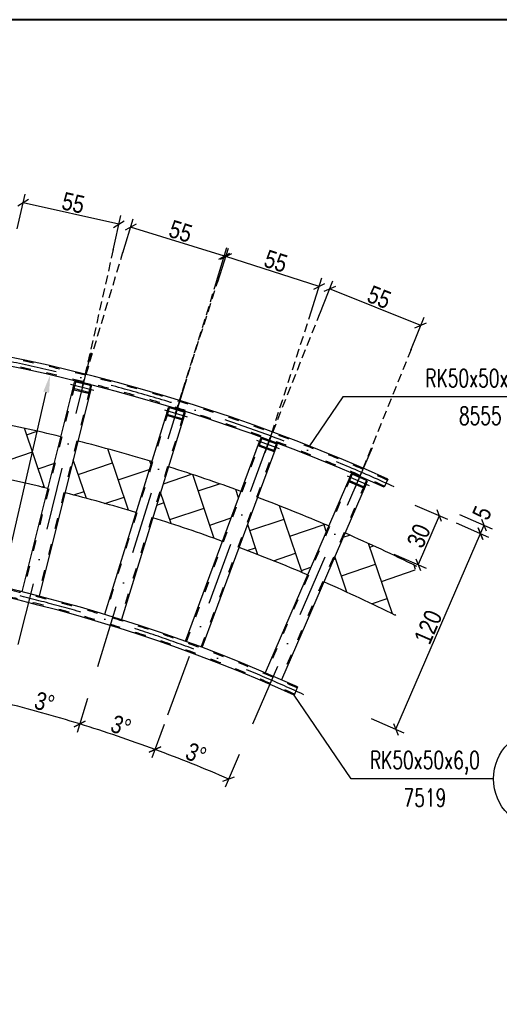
# Model space of a CAD drawing. Header units: millimetres. Extents: x 3943 to 31433, y -1418 to 18056.
# Tile 8 of 12: x 12940 to 15638, y 12263 to 17806. Entities that reach past the tile are written whole.
import ezdxf
from ezdxf.enums import TextEntityAlignment as Align

# ---------------------------------------------------------------- set-up
doc = ezdxf.new("R2010")
doc.units = ezdxf.units.MM
for name, pattern in [('5_OTKC', [0.75, 0.5, -0.25]), ('ACAD_ISO03W100', [30, 12, -18]), ('Kropki i Kreski', [670.277762, 352.777767, -176.388884, 0, -141.111112])]:
    doc.linetypes.add(name, pattern=pattern)
doc.layers.add('CIENKA', color=4, linetype='Continuous')
doc.layers.add('MAIN-1', color=7, linetype='Continuous')
doc.layers.add('G-Ramka', color=5, linetype='Continuous', lineweight=40)
doc.styles.add('Arial CE', font='arial.ttf', dxfattribs={"width": 0.8})
doc.styles.add('ROMANS1', font='romans.shx', dxfattribs={"width": 0.8})
doc.dimstyles.new('Kon 50', dxfattribs={"dimscale": 50, "dimtxt": 2, "dimasz": 1, "dimexe": 1, "dimexo": 1, "dimgap": 0.2, "dimtad": 1, "dimdec": 0, "dimlfac": 0.1, "dimzin": 0, "dimtxsty": 'Arial CE', "dimblk": 'OBLIQUE', "dimcen": 0.09, "dimadec": 0, "dimazin": 0, "dimtfac": 1, "dimtdec": 0, "dimtofl": 0, "dimtmove": 0, "dimatfit": 3, "dimldrblk": 'OBLIQUE', "dimfxl": 0, "dimtolj": 1, "dimtzin": 0, "dimarcsym": 0})

# ---------------------------------------------------------------- blocks, each defined once
blk = doc.blocks.new('*U45')
at = {"layer": 'G-Ramka', "color": 0}
blk.add_lwpolyline([(25, 282), (25, 5), (534.79, 5), (534.79, 282)], close=True, dxfattribs=at)
blk = doc.blocks.new('_Oblique')
at = {"color": 0, "linetype": 'ByBlock', "lineweight": -2}
blk.add_line((-0.5, -0.5), (0.5, 0.5), dxfattribs=at)
blk = doc.blocks.new('*D15')
at = {"color": 0, "lineweight": -2}
for p, q in [((14628.2, 16150.7), (14702.6, 16336.3)), ((15196.5, 16084.5), (14684, 16289.9)), ((15140.7, 15945.3), (15215.1, 16131))]:
    blk.add_line(p, q, dxfattribs=at)
at = {"layer": 'Defpoints', "color": 0}
for p in [(14684, 16289.9), (14371, 15508.7), (14883.4, 15303.3)]:
    blk.add_point(p, dxfattribs=at)
at = {"color": 0, "lineweight": -2, "xscale": 50, "yscale": 50, "zscale": 50}
for p, rotation in [((14684, 16289.9), 158.1626254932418), ((15196.5, 16084.5), 338.1626254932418)]:
    blk.add_blockref('_Oblique', p, dxfattribs=dict(at, rotation=rotation))
at = {"color": 0, "insert": (14962.9, 16243.7), "char_height": 100, "attachment_point": 5, "rotation": 338.1626, "style": 'Arial CE'}
blk.add_mtext('\\A1;55', dxfattribs=at)
blk = doc.blocks.new('*D27')
at = {"color": 0, "lineweight": -2}
for p, q in [((14054.1, 16329.4), (14115.1, 16519.9)), ((14625.5, 16304.2), (14099.8, 16472.3)), ((14579.8, 16161.3), (14640.7, 16351.8))]:
    blk.add_line(p, q, dxfattribs=at)
at = {"layer": 'Defpoints', "color": 0}
for p in [(14099.8, 16472.3), (13845.4, 15676.8), (14371, 15508.7)]:
    blk.add_point(p, dxfattribs=at)
at = {"color": 0, "lineweight": -2, "xscale": 50, "yscale": 50, "zscale": 50}
for p, rotation in [((14099.8, 16472.3), 162.2606163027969), ((14625.5, 16304.2), 342.2606163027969)]:
    blk.add_blockref('_Oblique', p, dxfattribs=dict(at, rotation=rotation))
at = {"color": 0, "insert": (14381.2, 16446.2), "char_height": 100, "attachment_point": 5, "rotation": 342.2606, "style": 'Arial CE'}
blk.add_mtext('\\A1;55', dxfattribs=at)
blk = doc.blocks.new('*D16')
at = {"color": 0, "lineweight": -2}
for p, q in [((13519.9, 16494.1), (13578.9, 16685.3)), ((14091.5, 16474.9), (13564.2, 16637.5)), ((14047.3, 16331.5), (14106.2, 16522.6))]:
    blk.add_line(p, q, dxfattribs=at)
at = {"layer": 'Defpoints', "color": 0}
for p in [(13564.2, 16637.5), (13316.4, 15834.3), (13843.7, 15671.6)]:
    blk.add_point(p, dxfattribs=at)
at = {"color": 0, "lineweight": -2, "xscale": 50, "yscale": 50, "zscale": 50}
for p, rotation in [((13564.2, 16637.5), 162.8599594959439), ((14091.5, 16474.9), 342.8599594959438)]:
    blk.add_blockref('_Oblique', p, dxfattribs=dict(at, rotation=rotation))
at = {"color": 0, "insert": (13845.7, 16614.3), "char_height": 100, "attachment_point": 5, "rotation": 342.86, "style": 'Arial CE'}
blk.add_mtext('\\A1;55', dxfattribs=at)
blk = doc.blocks.new('*D17')
at = {"color": 0, "lineweight": -2}
for p, q in [((12926.7, 16628.2), (12970, 16823.4)), ((13498.1, 16655.3), (12959.2, 16774.6)), ((13465.7, 16508.9), (13508.9, 16704.2))]:
    blk.add_line(p, q, dxfattribs=at)
at = {"layer": 'Defpoints', "color": 0}
for p in [(12959.2, 16774.6), (12777.5, 15953.5), (13316.4, 15834.3)]:
    blk.add_point(p, dxfattribs=at)
at = {"color": 0, "lineweight": -2, "xscale": 50, "yscale": 50, "zscale": 50}
for p, rotation in [((12959.2, 16774.6), 167.5213847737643), ((13498.1, 16655.3), 347.5213847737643)]:
    blk.add_blockref('_Oblique', p, dxfattribs=dict(at, rotation=rotation))
at = {"color": 0, "insert": (13241.8, 16774.4), "char_height": 100, "attachment_point": 5, "rotation": 347.5214, "style": 'Arial CE'}
blk.add_mtext('\\A1;55', dxfattribs=at)
blk = doc.blocks.new('*D26')
at = {"color": 0, "lineweight": -2}
for p, q in [((15163.4, 15073.2), (15346.9, 14993.7)), ((15301, 15013.6), (15181.8, 14738.3)), ((15044.2, 14797.9), (15227.7, 14718.4))]:
    blk.add_line(p, q, dxfattribs=at)
at = {"layer": 'Defpoints', "color": 0}
for p in [(14843.6, 15211.6), (14724.5, 14936.3), (15181.8, 14738.3)]:
    blk.add_point(p, dxfattribs=at)
at = {"color": 0, "lineweight": -2, "xscale": 50, "yscale": 50, "zscale": 50}
for p, rotation in [((15301, 15013.6), 66.5926696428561), ((15181.8, 14738.3), 246.5926696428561)]:
    blk.add_blockref('_Oblique', p, dxfattribs=dict(at, rotation=rotation))
at = {"color": 0, "insert": (15185.4, 14900.2), "char_height": 100, "attachment_point": 5, "rotation": 66.5927, "style": 'Arial CE'}
blk.add_mtext('\\A1;30', dxfattribs=at)
blk = doc.blocks.new('*D31')
at = {"color": 0, "lineweight": -2}
for p, q in [((15395.1, 14972.8), (15578.6, 14893.3)), ((15055.9, 13812), (15532.7, 14913.2)), ((14918.3, 13871.6), (15101.8, 13792.1))]:
    blk.add_line(p, q, dxfattribs=at)
at = {"layer": 'Defpoints', "color": 0}
for p in [(14843.6, 15211.6), (15532.7, 14913.2), (14366.8, 14110.4)]:
    blk.add_point(p, dxfattribs=at)
at = {"color": 0, "lineweight": -2, "xscale": 50, "yscale": 50, "zscale": 50}
for p, rotation in [((15532.7, 14913.2), 66.58677063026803), ((15055.9, 13812), 246.5867706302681)]:
    blk.add_blockref('_Oblique', p, dxfattribs=dict(at, rotation=rotation))
at = {"color": 0, "insert": (15238.3, 14386.9), "char_height": 100, "attachment_point": 5, "rotation": 66.5868, "style": 'Arial CE'}
blk.add_mtext('\\A1;120', dxfattribs=at)
blk = doc.blocks.new('*D32')
at = {"color": 0, "lineweight": -2}
for p, q in [((15415.4, 15019.6), (15598.9, 14940.2)), ((15395.1, 14972.8), (15578.6, 14893.3)), ((15532.7, 14913.2), (15553, 14960))]:
    blk.add_line(p, q, dxfattribs=at)
at = {"layer": 'Defpoints', "color": 0}
for p in [(14864, 15258.4), (14843.6, 15211.6), (15553, 14960)]:
    blk.add_point(p, dxfattribs=at)
at = {"color": 0, "lineweight": -2, "xscale": 50, "yscale": 50, "zscale": 50}
for p, rotation in [((15553, 14960), 66.58677063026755), ((15532.7, 14913.2), 246.5867706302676)]:
    blk.add_blockref('_Oblique', p, dxfattribs=dict(at, rotation=rotation))
at = {"color": 0, "insert": (15541.2, 15029.2), "char_height": 100, "attachment_point": 5, "rotation": 66.5868, "style": 'Arial CE'}
blk.add_mtext('\\A1;5', dxfattribs=at)
blk = doc.blocks.new('*D60')
at = {"color": 0, "lineweight": -2}
blk.add_line((12488.6, 13095.9), (13089.2, 15708.8), dxfattribs=at)
at = {"color": 0}
blk.add_solid([(13073, 15712.6), (13105.5, 15705.1), (13111.6, 15806.3)], dxfattribs=at)
at = {"layer": 'Defpoints', "color": 0}
for p in [(13111.6, 15806.3), (10856.7, 5996.9)]:
    blk.add_point(p, dxfattribs=at)
at = {"color": 0, "insert": (12466.7, 13273.1), "char_height": 100, "attachment_point": 5, "rotation": 77.0542, "style": 'Arial CE'}
blk.add_mtext('\\A1;R1007', dxfattribs=at)
blk = doc.blocks.new('*D75')
at = {"color": 0, "lineweight": -2}
for p, q in [((12884, 14107.3), (12835.5, 13913.3)), ((13322.4, 13984.8), (13263.3, 13793.7))]:
    blk.add_line(p, q, dxfattribs=at)
blk.add_arc((10853.5, 5997.3), 8210.3, 72.82384, 75.94325, dxfattribs=at)
at = {"layer": 'Defpoints', "color": 0}
for p in [(12898, 14163.1), (13339.4, 14039.9), (13135.3, 13884.2), (10853.5, 5997.3)]:
    blk.add_point(p, dxfattribs=at)
at = {"color": 0, "lineweight": -2, "xscale": 50, "yscale": 50, "zscale": 50}
for p, rotation in [((12847.6, 13961.8), 165.9432464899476), ((13278.1, 13841.5), 342.8238403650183)]:
    blk.add_blockref('_Oblique', p, dxfattribs=dict(at, rotation=rotation))
at = {"color": 0, "insert": (13080.1, 13963.4), "char_height": 100, "attachment_point": 5, "rotation": 344.3835, "style": 'Arial CE'}
blk.add_mtext('\\A1;3°', dxfattribs=at)
blk = doc.blocks.new('*D76')
at = {"color": 0, "lineweight": -2}
for p, q in [((13322.4, 13984.8), (13263.3, 13793.7)), ((13753.4, 13838.6), (13684, 13651))]:
    blk.add_line(p, q, dxfattribs=at)
blk.add_arc((10853.5, 5997.3), 8210.3, 69.70444, 72.82384, dxfattribs=at)
at = {"layer": 'Defpoints', "color": 0}
for p in [(13339.4, 14039.9), (13773.4, 13892.9), (13561.1, 13748.3), (10853.5, 5997.3)]:
    blk.add_point(p, dxfattribs=at)
at = {"color": 0, "lineweight": -2, "xscale": 50, "yscale": 50, "zscale": 50}
for p, rotation in [((13278.1, 13841.5), 162.8238403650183), ((13701.3, 13697.9), 339.7044354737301)]:
    blk.add_blockref('_Oblique', p, dxfattribs=dict(at, rotation=rotation))
at = {"color": 0, "insert": (13510.3, 13830.4), "char_height": 100, "attachment_point": 5, "rotation": 341.2641, "style": 'Arial CE'}
blk.add_mtext('\\A1;3°', dxfattribs=at)
blk = doc.blocks.new('*D77')
at = {"color": 0, "lineweight": -2}
for p, q in [((13753.4, 13838.6), (13684, 13651)), ((14175.8, 13669.2), (14096.3, 13485.6))]:
    blk.add_line(p, q, dxfattribs=at)
blk.add_arc((10853.5, 5997.3), 8210.3, 66.58503, 69.70444, dxfattribs=at)
at = {"layer": 'Defpoints', "color": 0}
for p in [(13773.4, 13892.9), (14198.8, 13722.5), (13978.9, 13589.5), (10853.5, 5997.3)]:
    blk.add_point(p, dxfattribs=at)
at = {"color": 0, "lineweight": -2, "xscale": 50, "yscale": 50, "zscale": 50}
for p, rotation in [((13701.3, 13697.9), 159.7044354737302), ((14116.1, 13531.5), 336.5850314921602)]:
    blk.add_blockref('_Oblique', p, dxfattribs=dict(at, rotation=rotation))
at = {"color": 0, "insert": (13932.6, 13674.2), "char_height": 100, "attachment_point": 5, "rotation": 338.1447, "style": 'Arial CE'}
blk.add_mtext('\\A1;3°', dxfattribs=at)

msp = doc.modelspace()

# ---------------------------------------------------------------- hatches: boundary and pattern name
h = msp.add_hatch()
h.set_pattern_fill('AR-B88', color=253, angle=288.71982)
h.set_pattern_definition([(288.71982, (-81533.65, 110133.75), (192.45058, 65.21514), []), (18.71982, (-81533.65, 110133.75), (159.84301, 161.44043), [203.2, -203.2])])
edge = h.paths.add_edge_path()
edge.add_line((11804.45, 16092.73), (11801.71, 16381.6))
edge.add_line((11801.71, 16381.6), (11501.72, 16379.35))
edge.add_line((11501.72, 16379.35), (11504.21, 16116.42))
edge.add_arc((10856.71, 5996.93), 10140.19, 84.637113, 86.338904, ccw=False)
edge = h.paths.add_edge_path()
edge.add_line((10206.06, 16116.22), (10204.07, 16369.62))
edge.add_line((10204.07, 16369.62), (9904.08, 16367.37))
edge.add_line((9904.08, 16367.37), (9906.24, 16092.47))
edge.add_arc((10856.71, 5996.93), 10140.19, 93.678957, 95.378434, ccw=False)
edge = h.paths.add_edge_path()
edge.add_line((14770.3, 14916.3), (14651.08, 14641))
edge.add_arc((10856.71, 5996.93), 9440.19, 63.595389, 66.300617, ccw=False)
edge.add_line((15054.83, 14452.28), (15174.21, 14727.94))
edge.add_arc((10856.71, 5996.93), 9740.19, 63.68756, 66.309387)
edge = h.paths.add_edge_path()
edge.add_line((14279.09, 15116.06), (14175.03, 14834.68))
edge.add_arc((10856.71, 5996.93), 9440.19, 66.907554, 69.420303, ccw=False)
edge.add_line((14559.31, 14680.7), (14678.52, 14956.01))
edge.add_arc((10856.71, 5996.93), 9740.19, 66.89763, 69.429064)
edge = h.paths.add_edge_path()
edge.add_line((13777.75, 15288.8), (13689.16, 15002.17))
edge.add_arc((10856.71, 5996.93), 9440.19, 70.027241, 72.539933, ccw=False)
edge.add_line((14081.23, 14869.34), (14185.29, 15150.72))
edge.add_arc((10856.71, 5996.93), 9740.19, 70.017308, 72.548687)
edge = h.paths.add_edge_path()
edge.add_line((13267.76, 15433.99), (13194.9, 15142.97))
edge.add_arc((10856.71, 5996.93), 9440.19, 73.146871, 75.659507, ccw=False)
edge.add_line((13593.61, 15031.67), (13682.2, 15318.3))
edge.add_arc((10856.71, 5996.93), 9740.19, 73.13693, 75.668254)
edge = h.paths.add_edge_path()
edge.add_line((12750.63, 15551.21), (12693.71, 15256.66))
edge.add_arc((10856.71, 5996.93), 9440.19, 76.266444, 78.779022, ccw=False)
edge.add_line((13097.88, 15167.22), (13170.75, 15458.25))
edge.add_arc((10856.71, 5996.93), 9740.19, 76.256498, 78.787765)
edge = h.paths.add_edge_path()
edge.add_line((12227.9, 15640.12), (12187.1, 15342.9))
edge.add_arc((10856.71, 5996.93), 9440.19, 79.385959, 81.898479, ccw=False)
edge.add_line((12595.52, 15275.6), (12652.44, 15570.15))
edge.add_arc((10856.71, 5996.93), 9740.19, 79.376009, 81.907221)
edge = h.paths.add_edge_path()
edge.add_line((10641.64, 15734.74), (10649.71, 15434.85))
edge.add_arc((10856.71, 5996.93), 9440.19, 88.744156, 91.256502, ccw=False)
edge.add_line((11063.61, 15434.85), (11071.88, 15734.74))
edge.add_arc((10856.71, 5996.93), 9740.19, 88.734205, 91.265247)
edge = h.paths.add_edge_path()
edge.add_line((9061.19, 15570.19), (9117.91, 15275.6))
edge.add_arc((10856.71, 5996.93), 9440.19, 98.101831, 100.614004, ccw=False)
edge.add_line((9526.28, 15342.9), (9485.67, 15640.14))
edge.add_arc((10856.71, 5996.93), 9740.19, 98.091894, 100.62277)
edge = h.paths.add_edge_path()
edge.add_line((8542.96, 15458.31), (8615.62, 15167.24))
edge.add_arc((10856.71, 5996.93), 9440.19, 101.220942, 103.733059, ccw=False)
edge.add_line((9019.72, 15256.66), (8963, 15551.25))
edge.add_arc((10856.71, 5996.93), 9740.19, 101.211013, 103.741834)
edge = h.paths.add_edge_path()
edge.add_line((8031.59, 15318.41), (8119.99, 15031.72))
edge.add_arc((10856.71, 5996.93), 9440.19, 104.339996, 106.852058, ccw=False)
edge.add_line((8518.61, 15142.99), (8445.94, 15434.06))
edge.add_arc((10856.71, 5996.93), 9740.19, 104.330078, 106.860846)
edge = h.paths.add_edge_path()
edge.add_line((7528.6, 15150.89), (7632.47, 14869.44))
edge.add_arc((10856.71, 5996.93), 9440.19, 107.458996, 109.971004, ccw=False)
edge.add_line((8024.44, 15002.23), (7936.04, 15288.91))
edge.add_arc((10856.71, 5996.93), 9740.19, 107.449089, 109.979805)
edge = h.paths.add_edge_path()
edge.add_line((7035.47, 14956.25), (7154.51, 14680.87))
edge.add_arc((10856.71, 5996.93), 9440.19, 110.577942, 113.089915, ccw=False)
edge.add_line((7538.66, 14834.78), (7434.79, 15116.23))
edge.add_arc((10856.71, 5996.93), 9740.19, 110.568049, 113.098732)
edge = h.paths.add_edge_path()
edge.add_line((7062.73, 14641.16), (6943.69, 14916.54))
edge.add_arc((10856.71, 5996.93), 9740.19, 113.686975, 116.339218)
edge.add_line((6535.14, 14725.92), (6654.33, 14450.16))
edge.add_arc((10856.71, 5996.93), 9440.19, 113.696852, 116.433469, ccw=False)
edge = h.paths.add_edge_path()
edge.add_arc((10856.71, 5996.93), 10115.19, 85.603353, 86.328495)
edge.add_line((11504.45, 16091.36), (11504.21, 16116.42))
edge.add_arc((10054.98, -5715.64), 21880.11, 85.860994, 86.202227, ccw=False)
edge.add_line((11634.21, 16107.4), (11632.15, 16082.35))
edge = h.paths.add_edge_path()
edge.add_arc((10856.71, 5996.93), 10065.19, 85.604851, 86.307521)
edge.add_line((11504.93, 16041.22), (11508.01, 15715.32))
edge.add_arc((10856.71, 5996.93), 9740.19, 86.165927, 88.145961)
edge.add_line((11171.84, 15732.02), (11163.58, 15432.11))
edge.add_arc((10845.1, 5712.7), 9724.63, 85.684462, 88.123284, ccw=False)
edge.add_line((11576.87, 15409.76), (11628.06, 16032.52))
edge = h.paths.add_edge_path()
edge.add_arc((10856.71, 5996.93), 10115.19, 84.622465, 85.320034)
edge.add_line((11682.01, 16078.39), (11684.06, 16103.31))
edge.add_arc((10856.71, 5996.93), 10140.19, 84.637113, 85.319988, ccw=False)
edge.add_line((11804.45, 16092.73), (11804.69, 16067.6))
edge = h.paths.add_edge_path()
edge.add_arc((10856.71, 5996.93), 10065.19, 84.592948, 85.320125)
edge.add_line((11677.92, 16028.56), (11677.92, 16028.56))
edge.add_line((11677.92, 16028.56), (11718.37, 16025.16))
edge.add_arc((11717.58, 16015.74), 9.45, -4.80453, 85.19547, ccw=False)
edge.add_line((11727, 16014.95), (11724.39, 15983.97))
edge.add_line((11724.39, 15983.97), (11676.55, 15401.45))
edge.add_arc((10856.71, 5996.93), 9440.19, 82.505417, 85.017878, ccw=False)
edge.add_line((12088.02, 15356.47), (12128.83, 15653.69))
edge.add_arc((10856.71, 5996.93), 9740.19, 82.495464, 84.393662)
edge.add_line((11808.26, 15690.53), (11805.16, 16017.33))
edge = h.paths.add_edge_path()
edge.add_arc((10856.71, 5996.93), 10115.19, 94.677902, 95.390647)
edge.add_line((9906.43, 16067.38), (9906.24, 16092.47))
edge.add_arc((10856.71, 5996.93), 10140.19, 94.677858, 95.378434, ccw=False)
edge.add_line((10029.75, 16103.34), (10031.78, 16078.42))
edge = h.paths.add_edge_path()
edge.add_arc((10856.71, 5996.93), 10115.19, 93.686948, 94.677902)
edge.add_line((10031.78, 16078.42), (10029.75, 16103.34))
edge.add_arc((10856.71, 5996.93), 10140.19, 93.678957, 94.677858, ccw=False)
edge.add_line((10206.06, 16116.22), (10206.26, 16091.18))
edge = h.paths.add_edge_path()
edge.add_arc((9996.23, 16016), 9.45, 107.21019, 184.48685)
edge.add_line((9986.81, 16015.26), (9988.02, 15999.76))
edge.add_line((9988.02, 15999.76), (9994.01, 16000.23))
edge.add_line((9994.01, 16000.23), (9992.79, 16015.73))
edge.add_arc((9996.23, 16016), 3.45, 94.48685, 184.48685, ccw=False)
edge.add_line((9995.96, 16019.44), (9989.04, 16022.14))
edge.add_line((9989.04, 16022.14), (9989.04, 15961.67))
edge.add_line((9989.04, 15961.67), (9993.16, 15936.74))
edge.add_arc((9952.56, 15956.86), 45.31, 333.63427, 395.68538)
edge.add_line((9989.37, 15983.3), (10036.79, 15401.44))
edge.add_arc((10856.71, 5996.93), 9440.19, 94.982664, 97.494894)
edge.add_line((9625.36, 15356.46), (9584.75, 15653.71))
edge.add_arc((10856.71, 5996.93), 9740.19, 95.581383, 97.503651, ccw=False)
edge.add_line((9909.39, 15690.94), (9906.83, 16017.19))
edge.add_arc((10856.71, 5996.93), 10065.19, 94.920243, 95.415254, ccw=False)
h.paths.add_polyline_path([(9997, 15963.44), (9996.3, 15972.05), (9989.04, 15961.67)])
edge = h.paths.add_edge_path()
edge.add_line((10037.87, 16003.67), (10040.27, 15973.05))
edge.add_line((10040.27, 15973.05), (10080.25, 15981.92))
edge.add_arc((10079.51, 15991.34), 9.45, 274.48685, 364.65983)
edge.add_line((10088.93, 15992.11), (10136.46, 15409.6))
edge.add_arc((10856.71, 5996.93), 9440.19, 91.863439, 94.375726, ccw=False)
edge.add_line((10549.74, 15432.12), (10541.68, 15732.02))
edge.add_arc((10856.71, 5996.93), 9740.19, 91.85349, 93.81173)
edge.add_line((10209.2, 15715.57), (10206.65, 16041.1))
edge.add_arc((10856.71, 5996.93), 10065.19, 93.703047, 94.677992)
edge.add_line((10035.84, 16028.59), (10017.28, 16002.05))
edge.add_line((10017.28, 16002.05), (10037.87, 16003.67))

# ---------------------------------------------------------------- linework, layer by layer
at = {"color": 6, "linetype": 'Kropki i Kreski'}
for p, q in [((13226.53, 15753.75), (13357.77, 15720.77)), ((13304.59, 15786.77), (13279.71, 15687.75)), ((13833.77, 15639.03), (13803.44, 15541.55)), ((13754, 15610.39), (13883.21, 15570.19)), ((14354.07, 15462.74), (14318.52, 15367.03)), ((14272.87, 15438.45), (14399.72, 15391.32)), ((14923.15, 15395.09), (14198.83, 13722.46)), ((14864.03, 15258.38), (14823.32, 15164.75)), ((14781.63, 15238.55), (14905.72, 15184.58))]:
    msp.add_line(p, q, dxfattribs=at)
at = {"color": 250, "linetype": '5_OTKC', "ltscale": 100}
for points in [[(13466.46, 16512.16), (13292.15, 15737.26), (13520.76, 16496.79)], [(14048.08, 16334.17), (13816.81, 15590.85), (14055.22, 16332.87)], [(14580.85, 16164.72), (14336.29, 15414.89), (14630.15, 16155.43)], [(15142.59, 15950.08), (14843.68, 15211.56)]]:
    msp.add_lwpolyline(points, dxfattribs=at)
at = {"color": 6, "linetype": 'Kropki i Kreski'}
for points in [[(13340.72, 15931.27), (12898.02, 14163.12)], [(13877.67, 15781.37), (13339.4, 14039.93)], [(13773.44, 13892.9), (14405.66, 15602.47)]]:
    msp.add_lwpolyline(points, dxfattribs=at)
for radius, start, end in [(10090.19, 65.467135, 114.528025), (8815.19, 65.305373, 114.694653)]:
    msp.add_arc((10856.71, 5996.93), radius, start, end, dxfattribs=at)
at = {"color": 253}
for radius, start, end in [(9740.19, 76.256498, 78.787765), (9740.19, 76.256498, 78.787765), (9740.19, 73.13693, 75.668254), (9740.19, 73.13693, 75.668254), (9440.19, 76.266444, 78.779022), (9740.19, 70.017308, 72.548687), (9740.19, 70.017308, 72.548687), (9440.19, 73.146871, 75.659507), (9740.19, 66.89763, 69.429064), (9740.19, 66.89763, 69.429064), (9440.19, 70.027241, 72.539933), (9740.19, 63.68756, 66.309387), (9740.19, 63.68756, 66.309387), (9440.19, 66.907554, 69.420303), (9440.19, 63.595389, 66.300617)]:
    msp.add_arc((10856.71, 5996.93), radius, start, end, dxfattribs=at)
at = {"layer": 'CIENKA'}
for p, q in [((14759, 15682), (14567.16, 15400.56)), ((15916.94, 15682), (14759, 15682)), ((14805.09, 13532.34), (14483.56, 14004.01)), ((15605.49, 13532.34), (14805.09, 13532.34))]:
    msp.add_line(p, q, dxfattribs=at)
at = {"layer": 'CIENKA', "color": 1}
msp.add_circle((15885.49, 13532.34), 280, dxfattribs=at)
at = {"layer": 'MAIN-1', "color": 3}
for p, q in [((14797.74, 15231.3), (14320.87, 14130.1)), ((14889.52, 15191.59), (14412.65, 14090.4)), ((15010.7, 15219.8), (14990.83, 15173.91)), ((14503.98, 14049.65), (14484.11, 14003.76))]:
    msp.add_line(p, q, dxfattribs=at)
at = {"layer": 'MAIN-1', "color": 4, "linetype": 'ACAD_ISO03W100', "ltscale": 5}
for p, q in [((14803.26, 15228.95), (14326.38, 14127.72)), ((14884.02, 15194), (14407.15, 14092.78))]:
    msp.add_line(p, q, dxfattribs=at)
at = {"layer": 'MAIN-1', "color": 3}
for points in [[(13243.61, 15749.27), (12952.15, 14585.18)], [(13340.62, 15725.01), (13049.17, 14560.93)], [(13770.79, 15604.92), (13416.42, 14458.42)], [(13866.34, 15575.42), (13511.97, 14428.92)], [(13873.11, 14306.58), (14289.35, 15432.1)], [(13966.92, 14271.93), (14383.15, 15397.44)]]:
    msp.add_lwpolyline(points, dxfattribs=at)
at = {"layer": 'MAIN-1', "color": 4, "linetype": 'ACAD_ISO03W100', "ltscale": 5}
for points in [[(13249.44, 15747.84), (12957.97, 14583.72)], [(13334.81, 15726.49), (13043.35, 14562.38)], [(13776.53, 15603.18), (13422.15, 14456.65)], [(13860.62, 15577.22), (13506.24, 14430.7)], [(13878.74, 14304.5), (14294.99, 15430.04)], [(13961.29, 14274.01), (14377.53, 15399.55)]]:
    msp.add_lwpolyline(points, dxfattribs=at)
at = {"layer": 'MAIN-1', "color": 3}
for points in [[(13258.91, 15771.39, 0.4142136), (13247.44, 15764.52), (13239.87, 15734.36, 0.4142136), (13246.73, 15722.89), (13325.38, 15703.13, 0.4142136), (13336.85, 15710), (13344.43, 15740.16, 0.4142136), (13337.57, 15751.63)], [(13257.45, 15765.57, 0.4142136), (13253.26, 15763.06), (13245.69, 15732.9, 0.4142136), (13248.19, 15728.71), (13326.85, 15708.95, 0.4142136), (13331.03, 15711.46), (13338.61, 15741.62, 0.4142136), (13336.11, 15745.81)], [(13787.31, 15626.21, 0.4142136), (13775.48, 15619.99), (13766.24, 15590.3, 0.4142136), (13772.46, 15578.47), (13849.9, 15554.37, 0.4142136), (13861.73, 15560.59), (13870.97, 15590.28, 0.4142136), (13864.75, 15602.11)], [(13785.53, 15620.48, 0.4142136), (13781.21, 15618.21), (13771.97, 15588.51, 0.4142136), (13774.24, 15584.19), (13851.68, 15560.1, 0.4142136), (13856, 15562.37), (13865.24, 15592.07, 0.4142136), (13862.97, 15596.39)], [(14306.99, 15452.44, 0.4142136), (14294.84, 15446.88), (14284.01, 15417.72, 0.4142136), (14289.58, 15405.57), (14365.6, 15377.33, 0.4142136), (14377.75, 15382.9), (14388.58, 15412.05, 0.4142136), (14383.01, 15424.2)], [(14304.9, 15446.82, 0.4142136), (14300.46, 15444.79), (14289.63, 15415.63, 0.4142136), (14291.66, 15411.2), (14367.69, 15382.95, 0.4142136), (14372.12, 15384.99), (14382.95, 15414.14, 0.4142136), (14380.92, 15418.57)], [(14816.46, 15250.66, 0.4142136), (14804.03, 15245.76), (14791.62, 15217.24, 0.4142136), (14796.52, 15204.81), (14870.89, 15172.47, 0.4142136), (14883.33, 15177.36), (14895.73, 15205.88, 0.4142136), (14890.83, 15218.32)], [(14814.07, 15245.16, 0.4142136), (14809.53, 15243.37), (14797.13, 15214.85, 0.4142136), (14798.91, 15210.31), (14873.29, 15177.97, 0.4142136), (14877.83, 15179.76), (14890.23, 15208.28, 0.4142136), (14888.44, 15212.82)]]:
    msp.add_lwpolyline(points, format="xyb", close=True, dxfattribs=at)
for radius, start, end in [(10115.19, 65.753157, 114.241917), (10065.19, 65.749023, 114.246218), (8840.19, 65.63312, 114.366793), (8790.19, 65.627703, 114.372429)]:
    msp.add_arc((10856.71, 5996.93), radius, start, end, dxfattribs=at)
at = {"layer": 'MAIN-1', "color": 4, "linetype": 'ACAD_ISO03W100', "ltscale": 5}
for radius, start, end in [(10109.19, 65.752663, 114.242431), (10071.19, 65.749521, 114.2457), (8834.19, 65.63312, 114.366793), (8796.19, 65.63312, 114.366793)]:
    msp.add_arc((10856.71, 5996.93), radius, start, end, dxfattribs=at)

# ---------------------------------------------------------------- block references
at = {"layer": 'G-Ramka', "xscale": 50, "yscale": 50, "zscale": 50}
msp.add_blockref('*U45', (4442.92, 3705.56), dxfattribs=at)

# ---------------------------------------------------------------- texts
at = {"color": 3, "style": 'ROMANS1', "width": 0.7}
for s, p in [('RK50x50x6,0', (15531.44, 15737.96)), ('8555', (15531.44, 15526.04)), ('RK50x50x6,0', (15219.99, 13588.3)), ('7519', (15219.99, 13376.38))]:
    msp.add_text(s, height=100, dxfattribs=at).set_placement(p, align=Align.CENTER)

# ---------------------------------------------------------------- dimensions: what is measured, and where the dimension line sits
for p1, p2, distance, picture, middle in [((13316.44, 15834.27), (12777.46, 15953.54), -840.94, '*D17', (13241.8, 16774.39)), ((13843.75, 15671.64), (13316.44, 15834.27), -840.55, '*D16', (13845.74, 16614.32)), ((14370.98, 15508.68), (13845.35, 15676.82), -835.2, '*D27', (14381.18, 16446.2)), ((14883.42, 15303.33), (14370.98, 15508.68), -841.61, '*D15', (14962.89, 16243.71)), ((14366.81, 14110.38), (14843.64, 15211.58), -750.93, '*D31', (15238.3, 14386.85)), ((14843.64, 15211.58), (14724.46, 14936.27), 498.39, '*D26', (15185.36, 14900.2))]:
    dim = msp.add_aligned_dim(p1=p1, p2=p2, distance=distance, dimstyle='Kon 50')
    dim.commit()
    dim.dimension.update_dxf_attribs({"geometry": picture, "text_midpoint": middle})
dim = msp.add_radius_dim(center=(10856.71, 5996.93), mpoint=(13111.61, 15806.28), dimstyle='Kon 50', override={"dimasz": 2, "dimsah": 1})
dim.commit()
dim.dimension.update_dxf_attribs({"geometry": '*D60', "text_midpoint": (12526.16, 13259.41), "dimtype": 164})
dim = msp.add_linear_dim(base=(15553.03, 14960.03), p1=(14843.64, 15211.58), p2=(14864.03, 15258.38), angle=246.58677, dimstyle='Kon 50', override={"dimtmove": 1})
dim.commit()
dim.dimension.update_dxf_attribs({"geometry": '*D32', "text_midpoint": (15597.01, 15005.04), "dimtype": 160})
for base, p1, p2, picture, middle in [((13135.31, 13884.17), (12898.02, 14163.12), (13339.4, 14039.93), '*D75', (13080.1, 13963.39)), ((13561.11, 13748.31), (13339.4, 14039.93), (13773.44, 13892.9), '*D76', (13510.29, 13830.42)), ((13978.88, 13589.49), (13773.44, 13892.9), (14198.83, 13722.46), '*D77', (13932.61, 13674.23))]:
    dim = msp.add_angular_dim_3p(base=base, center=(10853.46, 5997.3), p1=p1, p2=p2, dimstyle='Kon 50', override={"dimtmove": 1})
    dim.commit()
    dim.dimension.update_dxf_attribs({"geometry": picture, "text_midpoint": middle})

doc.saveas('drawing.dxf')
